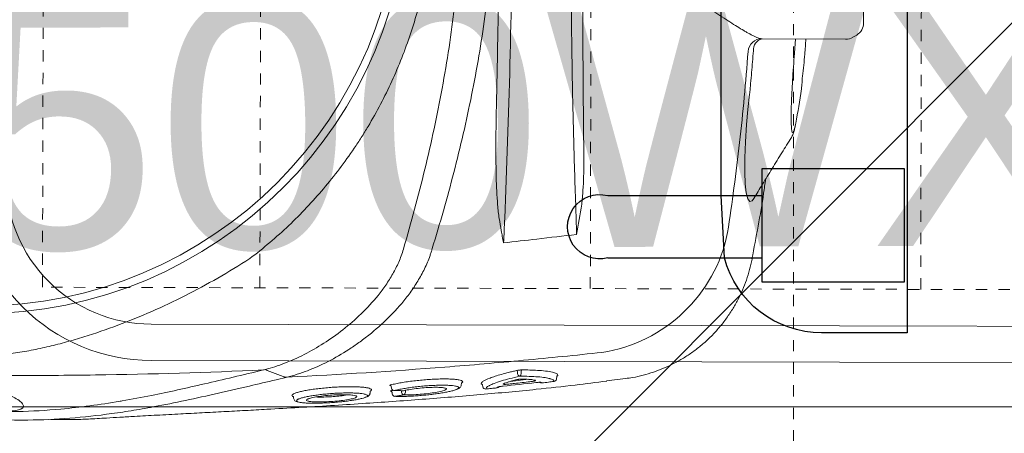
# Model space of a CAD drawing. Header units: inches. Extents: x 704 to 259546, y -107711 to 151004.
# Tile 158 of 243: x 127236.87 to 127245.61, y 21600.42 to 21604.08. Entities that reach past the tile are written whole.
import ezdxf

# ---------------------------------------------------------------- set-up
doc = ezdxf.new("R2010")
doc.units = ezdxf.units.IN
doc.header["$MEASUREMENT"] = 0
doc.linetypes.add('11aa1PB-bd$0$11aa1PB-af$0$TRATTEGGIATA', pattern=[0.75, 0.5, -0.25])
doc.linetypes.add('HIDDEN2', pattern=[0.1875, 0.125, -0.0625])
for name, color, linetype, lineweight in [('EQUIP DIM', 8, 'Continuous', 0), ('EQUIPMENT', 3, 'Continuous', 25), ('FLOOR RAISE', 4, 'Continuous', 5), ('PP-Waste Pipe', 3, 'Continuous', 25)]:
    doc.layers.add(name, color=color, linetype=linetype, lineweight=lineweight)
doc.layers.add('FAINTEQUIP', color=7, linetype='Continuous', lineweight=0, true_color=0x4a4747)
doc.layers.add('PP BALL VALVE', color=7, linetype='Continuous')
doc.styles.get("Standard").update_dxf_attribs({"font": 'arial.ttf', "height": 6})

# ---------------------------------------------------------------- blocks, each defined once
blk = doc.blocks.new('SINK 510')
at = {"layer": 'EQUIPMENT', "color": 8, "lineweight": 13}
blk.add_lwpolyline([(168421.34, 32955.56), (167970.55, 32955.56, -0.414214), (167920.96, 33005.15), (167920.96, 33455.95, -0.414214), (167970.55, 33505.54), (168421.34, 33505.54, -0.414214), (168470.96, 33455.93), (168470.96, 33005.18, -0.414214)], format="xyb", close=True, dxfattribs=at)
at = {"layer": 'EQUIPMENT', "color": 8, "lineweight": 0}
blk.add_lwpolyline([(168421.34, 32965.48), (167970.55, 32965.48, -0.414214), (167930.88, 33005.15), (167930.88, 33455.95, -0.414214), (167970.55, 33495.62), (168421.34, 33495.62, -0.414214), (168461.03, 33455.93), (168461.03, 33005.18, -0.414214)], format="xyb", close=True, dxfattribs=at)
at = {"layer": 'EQUIPMENT', "color": 8, "linetype": 'HIDDEN2', "lineweight": 0}
blk.add_lwpolyline([(167940.88, 33485.62), (167940.88, 32975.48), (168451.03, 32975.48), (168451.03, 33485.62)], close=True, dxfattribs=at)
for points in [[(168000.21, 33485.62), (168000.21, 32975.48)], [(168090.38, 33485.62), (168090.38, 32975.48)], [(168180.54, 33485.62), (168180.54, 32975.48)]]:
    blk.add_lwpolyline(points, dxfattribs=at)
blk = doc.blocks.new('bikanervala')
at = {"layer": 'EQUIPMENT', "color": 8}
blk.add_lwpolyline([(1690230.18, 615551.11), (1690230.08, 616215.75), (1691710.74, 616215.85), (1691710.84, 615551.21)], close=True, dxfattribs=at)
at = {"layer": 'EQUIPMENT', "color": 8, "xscale": -0.8257209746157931, "yscale": 0.825720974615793, "zscale": 0.825720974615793, "rotation": 179.8600537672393}
blk.add_blockref('SINK 510', (1552154.43, 643566.53), dxfattribs=at)
at = {"layer": 'EQUIP DIM', "color": 8, "insert": (1691447.66, 615831.33), "char_height": 45.72, "width": 664.1234, "attachment_point": 3, "rotation": 0.1996}
blk.add_mtext('{\\H1.2222x;\\C256;3 Bowl Sink for Dishwash  (1500WX700DX850H)}', dxfattribs=at)
blk = doc.blocks.new('GF')
at = {"layer": 'EQUIPMENT', "color": 8, "xscale": 0.03935404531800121, "yscale": 0.03935404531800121, "zscale": 0.03935404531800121}
blk.add_blockref('bikanervala', (60698.8789, -2623.777), dxfattribs=at)
blk = doc.blocks.new('GREASE TRAP')
at = {"linetype": 'Continuous', "lineweight": 0}
for p, q in [((287.91, -275.1), (287.26, -277.89)), ((291.66, -279.11), (291.81, -279.04)), ((291.81, -279.04), (291.95, -279.19)), ((292.5, -279.44), (292.1, -279.41)), ((290.74, -298.55), (291.27, -298.5)), ((289.97, -303.85), (289.6, -303.8)), ((290.55, -304.36), (290.62, -303.97)), ((291.42, -304.02), (291.05, -303.98)), ((290.58, -304.6), (290.59, -304.52)), ((292.03, -304.77), (292.04, -304.68)), ((288.74, -321.25), (289.28, -321.2)), ((289.6, -326.56), (289.24, -326.53)), ((289.58, -326.56), (289.67, -326.57)), ((287.8, -337.99), (288.32, -333.42)), ((285.92, -335.25), (286.4, -335.25)), ((286.41, -336.11), (285.78, -336.11)), ((286.85, -345.29), (286.43, -345.09)), ((287.83, -344.92), (287.72, -344.94)), ((288.34, -344.32), (288.35, -344.32)), ((287.6, -362.13), (288.18, -357.43)), ((287.58, -362.13), (287.59, -362.13)), ((257.83, -393.58), (257.82, -393.57)), ((203.19, -416.93), (203.04, -396.13)), ((206.68, -404.22), (203.1, -404.5)), ((223.06, -404.7), (224.06, -404.54)), ((202.13, -419.71), (202.7, -418.74)), ((133.1, -421.9), (199.14, -421.43))]:
    blk.add_line(p, q, dxfattribs=at)
at = {"linetype": 'Continuous', "lineweight": 0, "flags": 128}
for points in [[(285.62, -272.9), (286.37, -274.91), (287.11, -276.88)], [(287.11, -276.89), (287.11, -276.89), (287.11, -276.89)], [(242.78, -394.05), (243.37, -393.66), (243.58, -393.05), (242.91, -392.55), (241.42, -392.18), (239.15, -391.93), (236.23, -391.82), (232.72, -391.85), (228.73, -392.01), (224.37, -392.3), (220.65, -392.63), (216.85, -393.04), (216.85, -393.04), (216.85, -393.04)]]:
    blk.add_lwpolyline(points, dxfattribs=at)
at = {"linetype": 'Continuous', "lineweight": 0}
for radius in [106.93, 105]:
    blk.add_circle((164.57, -201.17), radius, dxfattribs=at)
for centre, radius, start, end in [((289.89, -304.54), 0.7, 1.5904, 83.3092), ((291.34, -304.71), 0.7, 2.7102, 83.2546), ((291, -307.04), 0.685, 15.7577, 87.9296), ((291.02, -306.65), 0.662, 270.2773, 342.3663), ((289.52, -327.25), 0.697, 353.8365, 78.2386), ((289.24, -330.05), 0.696, 308.1976, 354.3641), ((285.95, -334.9), 0.355, 196.7557, 265.9673), ((286.35, -335.96), 0.71, 16.6606, 86.0192), ((286.45, -335.45), 0.662, 266.5286, 332.0546), ((285.76, -336.44), 0.331, 86.5817, 151.9722), ((288.01, -341.17), 0.7, 353.167, 38.557), ((287.65, -344.24), 0.7, 284.9682, 353.2882), ((287.65, -344.24), 0.695, 285.0559, 353.6222), ((243.79, -350.57), 37.74, 281.4746, 351.3429), ((206.51, -396.11), 3.47, 94.4511, 180.3933), ((205.86, -396.88), 2.92, 85.8862, 165.0737), ((199.69, -416.96), 3.5, 329.4391, 0.4029), ((199.11, -417.93), 3.5, 270.4029, 329.4391)]:
    blk.add_arc(centre, radius, start, end, dxfattribs=at)
for points, knots in [([(282.82, -104.54), (283.89, -118.43), (284.74, -132.34), (286.03, -160.2), (286.47, -174.16), (286.8, -195.14), (286.85, -202.14), (286.86, -216.13), (286.82, -223.12), (286.51, -244.08), (286.1, -258.02), (285.47, -271.94)], [0, 0, 0, 0, 0.25, 0.25, 0.5, 0.5, 0.625, 0.625, 0.75, 0.75, 1, 1, 1, 1]), ([(292.45, -122.95), (293.01, -125.27), (293.94, -129.07), (294.87, -134.23), (295.47, -138.14), (295.91, -141.73), (296.19, -144.97), (296.38, -148.16), (296.51, -151.19), (296.61, -154.2), (296.68, -157.09), (296.73, -159.79), (296.78, -162.7), (296.84, -166.23), (296.91, -170.5), (296.99, -175.52), (297.11, -180.77), (297.23, -186.06), (297.37, -191.07), (297.51, -195.66), (297.64, -199.73), (297.77, -203.35), (297.86, -206.53), (297.92, -209.36), (297.97, -214.68), (297.7, -222.32), (296.8, -231.08), (295.75, -238.26), (294.7, -244.42), (293.32, -251.46), (291.53, -259.62), (289.73, -267.44), (288.45, -272.86), (287.91, -275.1)], [0, 0, 0, 0, 0.0593635, 0.0971043, 0.1348438, 0.1667324, 0.198607, 0.2201848, 0.2417788, 0.2633349, 0.278122, 0.2929063, 0.3080418, 0.3231723, 0.3441056, 0.3655953, 0.3864814, 0.4080077, 0.4295299, 0.4486306, 0.4683357, 0.4884205, 0.5086324, 0.5289688, 0.5492243, 0.6333183, 0.7152132, 0.756242, 0.7972696, 0.8516973, 0.906117, 0.9611972, 1, 1, 1, 1]), ([(256.8, -132.49), (258.53, -135.1), (260.18, -137.73), (263.32, -143.04), (264.82, -145.72), (267.65, -151.13), (268.99, -153.87), (271.52, -159.39), (272.7, -162.19), (274.92, -167.84), (275.94, -170.68), (277.33, -174.98), (277.77, -176.42), (278.61, -179.31), (279.01, -180.76), (279.74, -183.69), (280.08, -185.16), (280.7, -188.14), (280.98, -189.64), (281.44, -192.65), (281.63, -194.17), (281.84, -196.48), (281.89, -197.26), (281.94, -198.43), (281.96, -198.82), (281.98, -199.6), (281.99, -200), (282, -201.96), (281.94, -203.52), (281.71, -206.59), (281.54, -208.11), (281.12, -211.14), (280.86, -212.63), (280.28, -215.62), (279.96, -217.09), (279.27, -220.02), (278.89, -221.48), (278.1, -224.37), (277.68, -225.8), (276.35, -230.09), (275.38, -232.92), (272.22, -241.36), (269.78, -246.92), (265.61, -255.17), (264.14, -257.89), (261.06, -263.26), (259.45, -265.91), (257.76, -268.54)], [0, 0, 0, 0, 0.0625, 0.0625, 0.125, 0.125, 0.1875, 0.1875, 0.25, 0.25, 0.3125, 0.3125, 0.34375, 0.34375, 0.375, 0.375, 0.40625, 0.40625, 0.4375, 0.4375, 0.46875, 0.46875, 0.484375, 0.484375, 0.492187, 0.492187, 0.5, 0.5, 0.53125, 0.53125, 0.5625, 0.5625, 0.59375, 0.59375, 0.625, 0.625, 0.65625, 0.65625, 0.6875, 0.6875, 0.75, 0.75, 0.875, 0.875, 0.9375, 0.9375, 1, 1, 1, 1]), ([(295.32, -182.75), (295.35, -184.18), (295.38, -185.59), (295.42, -187.33), (295.43, -187.67), (295.45, -188.36), (295.46, -188.7), (295.49, -189.7), (295.5, -190.36), (295.54, -191.64), (295.56, -192.27), (295.58, -193.19), (295.59, -193.5), (295.61, -194.1), (295.62, -194.39), (295.66, -195.84), (295.69, -196.91), (295.73, -198.41), (295.74, -198.9), (295.77, -199.83), (295.78, -200.28), (295.8, -201.57), (295.82, -202.36), (295.84, -203.81), (295.84, -204.47), (295.84, -205.39), (295.84, -205.68), (295.83, -206.24), (295.82, -206.51), (295.79, -207.8), (295.74, -208.63), (295.6, -210.01), (295.5, -210.56), (295.32, -211.2), (295.26, -211.38), (295.15, -211.61), (295.11, -211.68), (295.04, -211.81), (295, -211.87), (294.79, -212.11), (294.6, -212.2), (294.17, -212.15), (293.94, -212.03), (293.43, -211.57), (293.15, -211.23), (292.55, -210.32), (292.23, -209.75), (291.8, -208.85), (291.71, -208.67), (291.54, -208.27), (291.45, -208.07), (291.18, -207.42), (291, -206.95), (290.63, -205.93), (290.44, -205.37), (290.05, -204.16), (289.86, -203.5), (289.47, -202.08), (289.28, -201.32), (288.9, -199.65), (288.72, -198.75), (288.44, -197.27), (288.35, -196.76), (288.18, -195.7), (288.1, -195.16), (287.94, -194.03), (287.86, -193.45), (287.75, -192.54), (287.71, -192.24), (287.64, -191.61), (287.61, -191.3), (287.45, -189.7), (287.34, -188.38), (287.22, -186.34), (287.18, -185.64), (287.13, -184.58), (287.12, -184.23), (287.1, -183.52), (287.09, -183.17), (287.07, -182.1), (287.06, -181.4), (287.05, -180.34), (287.05, -179.99), (287.06, -179.29), (287.06, -178.94), (287.09, -177.21), (287.14, -175.89), (287.23, -174.29), (287.25, -173.98), (287.3, -173.35), (287.32, -173.04), (287.39, -172.13), (287.44, -171.55), (287.61, -169.85), (287.73, -168.8), (287.94, -167.33), (288.01, -166.85), (288.16, -165.94), (288.24, -165.5), (288.47, -164.24), (288.63, -163.48), (288.95, -162.06), (289.11, -161.4), (289.36, -160.5), (289.44, -160.2), (289.61, -159.65), (289.69, -159.38), (290.1, -158.1), (290.42, -157.26), (291.03, -155.84), (291.33, -155.27), (291.75, -154.58), (291.88, -154.38), (292.15, -154.03), (292.28, -153.89), (292.65, -153.54), (292.88, -153.42), (293.3, -153.38), (293.49, -153.46), (293.84, -153.84), (293.99, -154.15), (294.2, -154.78), (294.26, -155.02), (294.35, -155.44), (294.38, -155.58), (294.44, -155.89), (294.47, -156.06), (294.59, -156.93), (294.68, -157.76), (294.77, -159.04), (294.79, -159.31), (294.82, -159.87), (294.83, -160.17), (294.88, -161.09), (294.9, -161.75), (294.95, -163.19), (294.97, -163.97), (295, -165.25), (295.01, -165.7), (295.02, -166.63), (295.03, -167.12), (295.06, -168.64), (295.08, -169.71), (295.11, -171.44), (295.11, -172.03), (295.13, -172.95), (295.13, -173.27), (295.15, -173.9), (295.15, -174.22), (295.18, -175.83), (295.2, -177.15), (295.24, -179.21), (295.25, -179.91), (295.28, -181.33), (295.3, -182.04), (295.32, -182.75)], [0, 0, 0, 0, 0.015625, 0.015625, 0.019531, 0.019531, 0.023438, 0.023438, 0.03125, 0.03125, 0.039063, 0.039063, 0.042969, 0.042969, 0.046875, 0.046875, 0.0625, 0.0625, 0.070313, 0.070313, 0.078125, 0.078125, 0.09375, 0.09375, 0.109375, 0.109375, 0.117188, 0.117188, 0.125, 0.125, 0.15625, 0.15625, 0.1875, 0.1875, 0.203125, 0.203125, 0.210938, 0.210938, 0.21875, 0.21875, 0.25, 0.25, 0.28125, 0.28125, 0.3125, 0.3125, 0.34375, 0.34375, 0.351563, 0.351563, 0.359375, 0.359375, 0.375, 0.375, 0.390625, 0.390625, 0.40625, 0.40625, 0.421875, 0.421875, 0.4375, 0.4375, 0.445313, 0.445313, 0.453125, 0.453125, 0.460938, 0.460938, 0.464844, 0.464844, 0.46875, 0.46875, 0.484375, 0.484375, 0.492188, 0.492188, 0.496094, 0.496094, 0.5, 0.5, 0.507813, 0.507813, 0.511719, 0.511719, 0.515625, 0.515625, 0.53125, 0.53125, 0.535156, 0.535156, 0.539063, 0.539063, 0.546875, 0.546875, 0.5625, 0.5625, 0.570313, 0.570313, 0.578125, 0.578125, 0.59375, 0.59375, 0.609375, 0.609375, 0.617188, 0.617188, 0.625, 0.625, 0.65625, 0.65625, 0.6875, 0.6875, 0.703125, 0.703125, 0.71875, 0.71875, 0.75, 0.75, 0.78125, 0.78125, 0.8125, 0.8125, 0.828125, 0.828125, 0.835938, 0.835938, 0.84375, 0.84375, 0.875, 0.875, 0.882812, 0.882812, 0.890625, 0.890625, 0.90625, 0.90625, 0.921875, 0.921875, 0.929687, 0.929687, 0.9375, 0.9375, 0.953125, 0.953125, 0.960937, 0.960937, 0.964844, 0.964844, 0.96875, 0.96875, 0.984375, 0.984375, 0.992187, 0.992187, 1, 1, 1, 1]), ([(293.15, -236.8), (293.18, -236.62), (293.7, -233.83), (294.42, -228.74), (295.41, -220.27), (295.78, -213.42), (295.85, -208.32), (295.84, -206.58), (295.83, -205.79)], [0, 0, 0, 0, 0.016162, 0.250764, 0.485322, 0.836539, 0.925214, 1, 1, 1, 1]), ([(288.24, -357.44), (288.58, -354.84), (289.3, -349.22), (290.19, -341), (290.97, -333.1), (291.6, -326.05), (292.21, -318.86), (292.78, -311.52), (293.32, -304.08), (293.85, -296.46), (294.35, -288.68), (294.82, -280.77), (295.22, -273.68), (295.56, -267.45), (295.85, -262.06), (296.13, -256.66), (296.42, -251.07), (296.67, -246.37), (296.88, -242.58), (297.05, -239.43), (297.24, -236.11), (297.42, -233.04), (297.57, -230.49), (297.68, -228.36), (297.76, -226.45), (297.83, -224.56), (297.84, -223.49), (297.78, -218.98)], [0, 0, 0, 0, 0.063316, 0.137046, 0.187379, 0.237747, 0.288072, 0.337874, 0.387718, 0.437523, 0.488782, 0.540075, 0.591317, 0.625909, 0.660493, 0.695746, 0.730982, 0.771161, 0.791716, 0.812265, 0.841912, 0.872106, 0.896195, 0.920292, 0.944907, 0.969526, 1, 1, 1, 1]), ([(285.47, -271.94), (286.08, -269.4), (287.29, -264.32), (288.96, -257.23), (290.47, -250.48), (291.92, -243.64), (292.72, -239.21), (293.15, -236.8)], [0, 0, 0, 0, 0.192621, 0.385484, 0.57846, 0.771235, 1, 1, 1, 1]), ([(257.76, -268.54), (255.18, -271.96), (252.44, -275.19), (246.64, -281.31), (243.59, -284.2), (237.17, -289.64), (233.8, -292.19), (229.4, -295.17), (228.51, -295.75), (226.7, -296.9), (225.79, -297.46), (223.05, -299.1), (221.19, -300.14), (215.56, -303.1), (211.72, -304.86), (203.86, -307.96), (199.85, -309.3), (194.72, -310.7), (193.68, -310.97), (191.61, -311.48), (190.57, -311.72), (187.43, -312.4), (185.34, -312.79), (179.05, -313.8), (174.84, -314.24), (170.37, -314.51)], [0, 0, 0, 0, 0.125, 0.125, 0.25, 0.25, 0.375, 0.375, 0.40625, 0.40625, 0.4375, 0.4375, 0.5, 0.5, 0.625, 0.625, 0.75, 0.75, 0.78125, 0.78125, 0.8125, 0.8125, 0.875, 0.875, 1, 1, 1, 1]), ([(255.45, -306.81), (256, -306.64), (256.54, -306.46), (257.59, -306.08), (258.11, -305.87), (259.63, -305.2), (260.61, -304.7), (262.04, -303.9), (262.51, -303.61), (263.44, -303.03), (263.89, -302.73), (265.23, -301.81), (266.09, -301.17), (268.55, -299.18), (270.07, -297.77), (272.91, -294.83), (274.23, -293.31), (276.69, -290.17), (277.81, -288.57), (279.86, -285.37), (280.78, -283.75), (282.03, -281.32), (282.42, -280.5), (283.15, -278.87), (283.49, -278.05), (284.44, -275.61), (284.96, -274), (285.36, -272.39)], [0, 0, 0, 0, 0.03125, 0.03125, 0.0625, 0.0625, 0.125, 0.125, 0.15625, 0.15625, 0.1875, 0.1875, 0.25, 0.25, 0.375, 0.375, 0.5, 0.5, 0.625, 0.625, 0.75, 0.75, 0.8125, 0.8125, 0.875, 0.875, 1, 1, 1, 1]), ([(287.27, -277.83), (287.28, -277.76), (287.29, -277.68), (287.3, -277.51), (287.29, -277.43), (287.27, -277.26), (287.24, -277.19), (287.19, -277.03), (287.15, -276.96), (287.11, -276.89)], [0, 0, 0, 0, 0.25, 0.25, 0.5, 0.5, 0.75, 0.75, 1, 1, 1, 1]), ([(287.27, -277.83), (287.06, -278.68), (286.82, -279.53), (286.28, -281.24), (285.98, -282.1), (284.99, -284.68), (284.22, -286.39), (282.46, -289.8), (281.48, -291.5), (279.84, -294.03), (279.27, -294.87), (278.37, -296.13), (278.06, -296.55), (277.43, -297.38), (277.11, -297.8), (275.46, -299.87), (274.05, -301.48), (271, -304.57), (269.37, -306.05), (266.71, -308.14), (265.79, -308.81), (263.87, -310.1), (262.88, -310.7), (260.83, -311.82), (259.78, -312.34), (258.14, -313.02), (257.59, -313.24), (256.74, -313.54), (256.45, -313.63), (255.88, -313.82), (255.59, -313.9), (255.3, -313.99)], [0, 0, 0, 0, 0.0625, 0.0625, 0.125, 0.125, 0.25, 0.25, 0.375, 0.375, 0.4375, 0.4375, 0.46875, 0.46875, 0.5, 0.5, 0.625, 0.625, 0.75, 0.75, 0.8125, 0.8125, 0.875, 0.875, 0.9375, 0.9375, 0.96875, 0.96875, 0.984375, 0.984375, 1, 1, 1, 1]), ([(287.26, -277.89), (286.61, -291.01), (285.78, -304.1), (284.24, -323.69), (283.68, -330.21), (282.46, -343.24), (281.81, -349.75), (281.11, -356.25)], [0, 0, 0, 0, 0.5, 0.5, 0.75, 0.75, 1, 1, 1, 1]), ([(287.27, -277.83), (287.27, -277.84), (287.27, -277.84), (287.26, -277.85), (287.26, -277.86), (287.26, -277.87), (287.26, -277.89)], [0, 0, 0, 0, 0.00003361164, 0.00003361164, 0.00003361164, 0.00009841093, 0.00009841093, 0.00009841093, 0.00009841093]), ([(290.24, -298.77), (290.17, -298.65), (290.03, -298.41), (289.88, -297.67), (289.75, -296.73), (289.67, -295.57), (289.63, -294.23), (289.63, -292.74), (289.67, -291.16), (289.76, -289.52), (289.88, -287.87), (290.04, -286.24), (290.23, -284.68), (290.44, -283.24), (290.68, -281.95), (290.93, -280.86), (291.18, -280), (291.43, -279.38), (291.59, -279.2), (291.66, -279.11)], [0, 0, 0, 0, 0.066966, 0.12566, 0.184351, 0.242449, 0.30055, 0.358196, 0.415842, 0.473121, 0.530398, 0.588231, 0.646066, 0.704525, 0.762985, 0.822038, 0.881088, 0.940546, 1, 1, 1, 1]), ([(291.95, -279.19), (292, -279.2), (292.05, -279.22), (292.1, -279.38), (292.1, -279.41)], [0, 0, 0, 0, 0.735294, 1, 1, 1, 1]), ([(293.46, -280.73), (293.42, -280.44), (293.37, -280.21), (293.25, -279.97), (293.05, -279.67), (292.82, -279.55), (292.5, -279.44)], [0, 0, 0, 0, 0.150992, 0.540293, 0.796534, 1, 1, 1, 1]), ([(292.69, -280.75), (292.64, -280.86), (292.52, -281.14), (292.33, -281.85), (292.1, -282.83), (291.89, -284.01), (291.7, -285.33), (291.53, -286.75), (291.39, -288.24), (291.28, -289.74), (291.21, -291.22), (291.18, -292.63), (291.19, -293.93), (291.23, -295.1), (291.3, -296.08), (291.4, -296.81), (291.48, -297.11), (291.51, -297.23)], [0, 0, 0, 0, 0.045419, 0.115839, 0.186799, 0.257754, 0.32863, 0.399501, 0.469663, 0.539816, 0.608957, 0.678085, 0.746838, 0.815591, 0.884388, 0.95319, 1, 1, 1, 1]), ([(292.28, -297.33), (292.31, -297.28), (292.4, -297.09), (292.56, -296.5), (292.77, -295.6), (292.97, -294.49), (293.16, -293.22), (293.33, -291.83), (293.47, -290.37), (293.59, -288.87), (293.68, -287.37), (293.73, -285.93), (293.75, -284.58), (293.74, -283.36), (293.69, -282.3), (293.6, -281.45), (293.53, -280.92), (293.47, -280.76), (293.46, -280.74)], [0, 0, 0, 0, 0.023226, 0.092931, 0.162639, 0.232676, 0.302714, 0.372201, 0.441684, 0.510683, 0.579678, 0.648044, 0.716408, 0.784299, 0.852186, 0.919822, 0.987451, 1, 1, 1, 1]), ([(293.14, -280.19), (293.02, -280.22), (292.88, -280.26), (292.72, -280.68), (292.69, -280.75)], [0, 0, 0, 0, 0.8365957, 1, 1, 1, 1]), ([(293.46, -280.74), (293.42, -280.59), (293.32, -280.28), (293.21, -280.22), (293.14, -280.19)], [0, 0, 0, 0, 0.453626, 1, 1, 1, 1]), ([(291.89, -294.84), (291.84, -294.67), (291.72, -294.28), (291.62, -292.93), (291.61, -291.08), (291.71, -288.98), (291.9, -286.88), (292.17, -285.01), (292.46, -283.59), (292.65, -283.16), (292.73, -282.97)], [0, 0, 0, 0, 0.0984, 0.230543, 0.361452, 0.492139, 0.623641, 0.756097, 0.8899, 1, 1, 1, 1]), ([(293.26, -283.2), (293.27, -283.22), (293.34, -283.42), (293.42, -284.44), (293.45, -286.13), (293.37, -288.2), (293.21, -290.31), (292.98, -292.3), (292.69, -293.87), (292.49, -294.67), (292.38, -294.84), (292.38, -294.85)], [0, 0, 0, 0, 0.015121, 0.155418, 0.294804, 0.433435, 0.572075, 0.71203, 0.853105, 0.994782, 1, 1, 1, 1]), ([(292.73, -282.97), (292.75, -282.91), (292.84, -282.65), (292.92, -282.65), (292.98, -282.64)], [0, 0, 0, 0, 0.212645, 1, 1, 1, 1]), ([(292.98, -282.64), (293.01, -282.65), (293.12, -282.67), (293.2, -282.98), (293.26, -283.2)], [0, 0, 0, 0, 0.26459, 1, 1, 1, 1]), ([(292.19, -285.02), (292.2, -285.26), (292.24, -285.93), (292.21, -287.46), (292.1, -289.35), (291.93, -291.17), (291.76, -292.43), (291.66, -292.87), (291.64, -292.95)], [0, 0, 0, 0, 0.1171914, 0.3236173, 0.5316923, 0.7421657, 0.9517971, 1, 1, 1, 1]), ([(292.38, -294.85), (292.33, -294.95), (292.17, -295.26), (291.99, -295.29), (291.91, -294.92), (291.89, -294.84)], [0, 0, 0, 0, 0.294516, 0.862877, 1, 1, 1, 1]), ([(290.56, -298.77), (290.54, -298.81), (290.42, -298.94), (290.32, -298.84), (290.24, -298.77)], [0, 0, 0, 0, 0.258674, 1, 1, 1, 1]), ([(290.74, -298.55), (290.73, -298.57), (290.67, -298.72), (290.61, -298.75), (290.56, -298.77)], [0, 0, 0, 0, 0.269637, 1, 1, 1, 1]), ([(291.27, -298.5), (291.32, -298.48), (291.5, -298.49), (291.76, -298.31), (291.98, -298.07), (292.12, -297.84), (292.2, -297.63), (292.28, -297.33)], [0, 0, 0, 0, 0.0760045, 0.2920195, 0.5221541, 0.8303026, 1, 1, 1, 1]), ([(291.51, -297.23), (291.53, -297.3), (291.58, -297.56), (291.73, -297.82), (291.92, -297.9), (292.12, -297.72), (292.24, -297.44), (292.28, -297.33)], [0, 0, 0, 0, 0.074975, 0.308763, 0.600633, 0.840221, 1, 1, 1, 1]), ([(288.18, -321.35), (288.15, -321.31), (288.05, -321.17), (287.93, -320.64), (287.81, -319.81), (287.73, -318.71), (287.7, -317.42), (287.71, -315.97), (287.76, -314.4), (287.86, -312.76), (288.01, -311.08), (288.18, -309.41), (288.4, -307.78), (288.64, -306.27), (288.9, -304.85), (289.09, -304.06), (289.18, -303.66)], [0, 0, 0, 0, 0.036944, 0.111064, 0.185167, 0.25898, 0.332797, 0.405887, 0.478972, 0.551758, 0.624553, 0.69822, 0.771885, 0.845998, 0.920119, 1, 1, 1, 1]), ([(289.18, -303.66), (289.2, -303.61), (289.23, -303.5), (289.28, -303.41), (289.32, -303.44), (289.35, -303.52), (289.36, -303.61), (289.36, -303.62)], [0, 0, 0, 0, 0.170931, 0.43557, 0.700344, 0.964272, 1, 1, 1, 1]), ([(289.6, -303.8), (289.6, -303.8), (289.55, -303.8), (289.48, -303.77), (289.4, -303.71), (289.36, -303.65), (289.36, -303.63), (289.36, -303.62), (289.36, -303.62)], [0, 0, 0, 0, 0.005493, 0.289143, 0.515025, 0.705708, 0.87243, 1, 1, 1, 1]), ([(290.62, -303.97), (290.64, -303.86), (290.66, -303.77), (290.7, -303.65), (290.72, -303.61), (290.74, -303.59), (290.75, -303.6), (290.77, -303.61), (290.77, -303.63), (290.78, -303.67), (290.79, -303.7), (290.8, -303.77), (290.8, -303.78), (290.8, -303.8)], [0, 0, 0, 0, 0.25, 0.25, 0.5, 0.5, 0.625, 0.625, 0.75, 0.75, 0.875, 0.875, 1, 1, 1, 1]), ([(291.05, -303.98), (291.01, -303.96), (290.93, -303.95), (290.85, -303.88), (290.81, -303.82), (290.81, -303.81), (290.8, -303.81), (290.8, -303.81), (290.8, -303.8)], [0, 0, 0, 0, 0.254985, 0.463826, 0.637296, 0.783337, 0.926867, 1, 1, 1, 1]), ([(290.58, -304.6), (290.5, -304.94), (290.33, -305.63), (290.1, -306.89), (289.88, -308.28), (289.69, -309.75), (289.52, -311.29), (289.4, -312.82), (289.31, -314.32), (289.26, -315.72), (289.26, -317.01), (289.29, -318.13), (289.36, -319.07), (289.44, -319.68), (289.51, -319.9), (289.53, -319.96)], [0, 0, 0, 0, 0.081121, 0.164592, 0.245691, 0.329206, 0.409093, 0.49132, 0.570813, 0.652715, 0.73066, 0.81084, 0.889237, 0.969944, 1, 1, 1, 1]), ([(290.3, -320.03), (290.33, -319.97), (290.44, -319.75), (290.63, -319.13), (290.86, -318.18), (291.08, -317.03), (291.3, -315.72), (291.5, -314.3), (291.67, -312.79), (291.82, -311.26), (291.94, -309.72), (292.02, -308.26), (292.06, -306.89), (292.07, -305.71), (292.04, -305.07), (292.03, -304.77)], [0, 0, 0, 0, 0.034967, 0.11668, 0.198521, 0.28284, 0.363401, 0.446271, 0.52675, 0.609595, 0.689692, 0.772207, 0.85087, 0.93183, 1, 1, 1, 1]), ([(290.63, -306.87), (290.63, -306.51), (290.62, -306.14), (290.61, -305.78), (290.6, -305.39), (290.59, -304.99), (290.58, -304.6)], [0, 0, 0, 0, 0.002000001, 0.002000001, 0.002000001, 0.004171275, 0.004171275, 0.004171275, 0.004171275]), ([(290.62, -306.36), (290.67, -306.36), (290.81, -306.36), (290.94, -306.35), (291.02, -306.35)], [0, 0, 0, 0, 0.397181, 1, 1, 1, 1]), ([(292.03, -304.77), (291.97, -305.13), (291.91, -305.48), (291.84, -305.84), (291.78, -306.17), (291.72, -306.51), (291.66, -306.85)], [0, 0, 0, 0, 0.002000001, 0.002000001, 0.002000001, 0.003901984, 0.003901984, 0.003901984, 0.003901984]), ([(174.4, -321.16), (181.29, -320.87), (188.16, -320.33), (198.42, -319.14), (201.83, -318.68), (208.63, -317.66), (212.02, -317.08), (222.16, -315.22), (228.86, -313.77), (238.83, -311.34), (242.14, -310.5), (248.74, -308.72), (252.03, -307.8), (255.3, -306.85)], [0, 0, 0, 0, 0.25, 0.25, 0.375, 0.375, 0.5, 0.5, 0.75, 0.75, 0.875, 0.875, 1, 1, 1, 1]), ([(289.97, -317.13), (289.92, -316.9), (289.81, -316.4), (289.77, -314.92), (289.82, -313.05), (289.98, -310.99), (290.22, -308.99), (290.46, -307.63), (290.6, -307.02), (290.63, -306.87)], [0, 0, 0, 0, 0.140566, 0.301933, 0.463305, 0.622013, 0.785773, 0.94855, 1, 1, 1, 1]), ([(291.66, -306.85), (291.67, -307.38), (291.69, -308.42), (291.59, -310.45), (291.4, -312.51), (291.14, -314.48), (290.84, -316.05), (290.61, -316.97), (290.5, -317.12), (290.5, -317.13)], [0, 0, 0, 0, 0.170858, 0.332147, 0.492014, 0.656195, 0.819988, 0.986588, 1, 1, 1, 1]), ([(291.03, -307.31), (290.95, -307.31), (290.87, -307.32), (290.79, -307.32), (290.67, -307.32), (290.55, -307.32), (290.53, -307.33)], [0.0007933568, 0.0007933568, 0.0007933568, 0.0007933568, 0.0011395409, 0.0011395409, 0.0011395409, 0.0016472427, 0.0016472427, 0.0016472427, 0.0016472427]), ([(255.28, -313.99), (249.01, -315.91), (242.7, -317.71), (233.14, -320.19), (229.94, -320.97), (223.52, -322.46), (220.3, -323.16), (210.61, -325.11), (204.1, -326.22), (194.26, -327.52), (190.97, -327.9), (184.38, -328.53), (181.08, -328.78), (177.77, -328.97)], [0, 0, 0, 0, 0.25, 0.25, 0.375, 0.375, 0.5, 0.5, 0.75, 0.75, 0.875, 0.875, 1, 1, 1, 1]), ([(290.5, -317.13), (290.41, -317.3), (290.22, -317.65), (290.03, -317.55), (289.98, -317.18), (289.97, -317.13)], [0, 0, 0, 0, 0.4462454, 0.9349282, 1, 1, 1, 1]), ([(289.28, -321.2), (289.33, -321.17), (289.52, -321.18), (289.77, -321), (289.99, -320.76), (290.14, -320.53), (290.22, -320.32), (290.3, -320.03)], [0, 0, 0, 0, 0.085263, 0.298133, 0.53129, 0.85157, 1, 1, 1, 1]), ([(289.53, -319.96), (289.55, -320.07), (289.63, -320.36), (289.77, -320.57), (289.97, -320.59), (290.14, -320.4), (290.26, -320.13), (290.3, -320.03)], [0, 0, 0, 0, 0.142974, 0.381895, 0.621008, 0.867279, 1, 1, 1, 1]), ([(288.57, -321.46), (288.54, -321.49), (288.44, -321.62), (288.31, -321.59), (288.21, -321.42), (288.18, -321.35)], [0, 0, 0, 0, 0.160118, 0.714475, 1, 1, 1, 1]), ([(288.74, -321.25), (288.73, -321.26), (288.67, -321.39), (288.62, -321.43), (288.57, -321.46)], [0, 0, 0, 0, 0.031421, 1, 1, 1, 1]), ([(285.61, -335), (285.65, -334.83), (285.69, -334.65), (285.77, -334.31), (285.89, -333.8), (286.01, -333.31), (286.25, -332.37), (286.4, -331.77), (286.72, -330.66), (286.87, -330.15), (287.18, -329.19), (287.33, -328.76), (287.76, -327.62), (288.04, -327.04), (288.35, -326.57), (288.41, -326.49), (288.53, -326.35), (288.59, -326.29), (288.76, -326.16), (288.86, -326.13), (288.96, -326.15)], [0, 0, 0, 0, 0.03125, 0.03125, 0.0625, 0.125, 0.125, 0.25, 0.25, 0.375, 0.375, 0.5, 0.5, 0.75, 0.75, 0.8125, 0.8125, 0.875, 0.875, 1, 1, 1, 1]), ([(289.28, -328.39), (289.13, -328.7), (288.79, -329.41), (288.22, -331.12), (287.62, -333.26), (287.23, -334.92), (287.03, -335.76)], [0, 0, 0, 0, 0.220226, 0.504612, 0.749666, 1, 1, 1, 1]), ([(288.96, -326.15), (288.96, -326.16), (288.98, -326.18), (289, -326.23), (289, -326.32), (289, -326.32)], [0, 0, 0, 0, 0.3650586, 0.9797373, 1, 1, 1, 1]), ([(289.24, -326.53), (289.21, -326.52), (289.14, -326.51), (289.07, -326.45), (289.02, -326.39), (289, -326.34), (289, -326.32), (289, -326.32), (289, -326.32)], [0, 0, 0, 0, 0.175463, 0.400939, 0.589495, 0.747071, 0.890518, 1, 1, 1, 1]), ([(290.22, -327.33), (290.1, -327.36), (289.85, -327.42), (289.52, -327.82), (289.31, -328.3), (289.28, -328.39)], [0, 0, 0, 0, 0.4433, 0.896253, 1, 1, 1, 1]), ([(289.93, -330.11), (289.98, -329.65), (290.03, -329.19), (290.07, -328.72), (290.12, -328.26), (290.17, -327.79), (290.22, -327.33)], [0, 0, 0, 0, 0.002, 0.002, 0.002, 0.003999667, 0.003999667, 0.003999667, 0.003999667]), ([(178.37, -330.66), (185.35, -330.58), (192.33, -330.49), (206.26, -330.26), (213.21, -330.13), (220.15, -329.97)], [0, 0, 0, 0, 0.5, 0.5, 1, 1, 1, 1]), ([(220.15, -329.97), (222.47, -329.92), (224.79, -329.88), (229.41, -329.84), (231.73, -329.84), (236.34, -329.89), (238.65, -329.94), (242.1, -330.11), (243.25, -330.18), (244.97, -330.32), (245.54, -330.38), (246.69, -330.51), (247.26, -330.58), (247.82, -330.67)], [0, 0, 0, 0, 0.25, 0.25, 0.5, 0.5, 0.75, 0.75, 0.875, 0.875, 0.9375, 0.9375, 1, 1, 1, 1]), ([(247.82, -330.67), (248.81, -330.83), (249.8, -331), (251.27, -331.26), (251.76, -331.35), (252.5, -331.48), (252.74, -331.53), (253.11, -331.6), (253.23, -331.62), (253.42, -331.66), (253.48, -331.67), (253.6, -331.7), (253.66, -331.71), (253.72, -331.73)], [0, 0, 0, 0, 0.5, 0.5, 0.75, 0.75, 0.875, 0.875, 0.9375, 0.9375, 0.96875, 0.96875, 1, 1, 1, 1]), ([(289.51, -331.62), (289.53, -331.45), (289.55, -331.28), (289.58, -331.04), (289.6, -330.96), (289.62, -330.82), (289.63, -330.75), (289.66, -330.62), (289.67, -330.56), (289.7, -330.45), (289.71, -330.41), (289.75, -330.28), (289.77, -330.23), (289.8, -330.21)], [0, 0, 0, 0, 0.25, 0.25, 0.375, 0.375, 0.5, 0.5, 0.625, 0.625, 0.75, 0.75, 1, 1, 1, 1]), ([(247.79, -332.04), (235.07, -332.58), (222.24, -333.02), (196.35, -333.68), (183.3, -333.91), (170.12, -334.03)], [0, 0, 0, 0, 0.5, 0.5, 1, 1, 1, 1]), ([(253.72, -331.73), (253.76, -331.74), (253.8, -331.76), (253.85, -331.77), (253.85, -331.77), (253.86, -331.78), (253.87, -331.78)], [0, 0, 0, 0, 0.0001941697, 0.0001941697, 0.0001941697, 0.0002311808, 0.0002311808, 0.0002311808, 0.0002311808]), ([(287.96, -334.7), (288.04, -334.38), (288.13, -334.07), (288.29, -333.5), (288.37, -333.24), (288.61, -332.5), (288.76, -332.08), (288.91, -331.76)], [0, 0, 0, 0, 0.25, 0.25, 0.5, 0.5, 1, 1, 1, 1]), ([(288.99, -333.07), (288.94, -333.53), (288.89, -334), (288.84, -334.46), (288.7, -335.75), (288.55, -337.05), (288.4, -338.34)], [0, 0, 0, 0, 0.002, 0.002, 0.002, 0.00758254, 0.00758254, 0.00758254, 0.00758254]), ([(288.91, -331.76), (288.94, -331.68), (288.97, -331.66), (289.01, -331.7), (289.02, -331.72), (289.04, -331.8), (289.04, -331.86), (289.05, -331.98), (289.05, -332.06), (289.05, -332.23), (289.05, -332.32), (289.04, -332.52), (289.03, -332.63), (289.02, -332.85), (289.01, -332.96), (288.99, -333.07)], [0, 0, 0, 0, 0.25, 0.25, 0.375, 0.375, 0.5, 0.5, 0.625, 0.625, 0.75, 0.75, 0.875, 0.875, 1, 1, 1, 1]), ([(285.46, -336.28), (285.46, -336.19), (285.47, -336.09), (285.48, -335.87), (285.49, -335.75), (285.52, -335.52), (285.53, -335.41), (285.57, -335.19), (285.59, -335.09), (285.61, -335)], [0, 0, 0, 0, 0.25, 0.25, 0.5, 0.5, 0.75, 0.75, 1, 1, 1, 1]), ([(287.03, -335.76), (287.04, -336.59), (287.05, -338.26), (287.17, -340.42), (287.36, -342.2), (287.54, -342.95), (287.63, -343.3)], [0, 0, 0, 0, 0.240852, 0.487107, 0.75984, 1, 1, 1, 1]), ([(287.73, -336.8), (287.73, -336.73), (287.73, -336.66), (287.73, -336.5), (287.73, -336.41), (287.74, -336.24), (287.75, -336.14), (287.76, -335.95), (287.77, -335.85), (287.79, -335.65), (287.81, -335.55), (287.83, -335.36), (287.85, -335.27), (287.88, -335.09), (287.89, -335), (287.93, -334.84), (287.94, -334.77), (287.96, -334.7)], [0, 0, 0, 0, 0.125, 0.125, 0.25, 0.25, 0.375, 0.375, 0.5, 0.5, 0.625, 0.625, 0.75, 0.75, 0.875, 0.875, 1, 1, 1, 1]), ([(286.43, -345.09), (286.31, -344.84), (286.06, -344.36), (285.78, -342.8), (285.63, -341.28), (285.54, -339.76), (285.48, -338.39), (285.47, -336.98), (285.46, -336.28)], [0, 0, 0, 0, 0.21968, 0.439192, 0.658685, 0.696773, 0.849384, 1, 1, 1, 1]), ([(288.02, -339.61), (287.99, -339.46), (287.96, -339.28), (287.89, -338.88), (287.87, -338.67), (287.79, -337.96), (287.76, -337.41), (287.73, -336.8)], [0, 0, 0, 0, 0.25, 0.25, 0.5, 0.5, 1, 1, 1, 1]), ([(288.4, -338.34), (288.39, -338.46), (288.37, -338.57), (288.34, -338.78), (288.33, -338.89), (288.29, -339.08), (288.27, -339.17), (288.24, -339.33), (288.22, -339.41), (288.16, -339.59), (288.13, -339.67), (288.08, -339.7), (288.07, -339.7), (288.04, -339.68), (288.03, -339.65), (288.02, -339.61)], [0, 0, 0, 0, 0.125, 0.125, 0.25, 0.25, 0.375, 0.375, 0.5, 0.5, 0.75, 0.75, 0.875, 0.875, 1, 1, 1, 1]), ([(288.59, -341.17), (288.57, -341.15), (288.56, -341.1), (288.55, -340.98), (288.55, -340.94), (288.54, -340.83), (288.54, -340.78), (288.54, -340.65), (288.55, -340.58), (288.55, -340.44), (288.56, -340.36), (288.57, -340.12), (288.59, -339.96), (288.61, -339.79)], [0, 0, 0, 0, 0.25, 0.25, 0.375, 0.375, 0.5, 0.5, 0.625, 0.625, 0.75, 0.75, 1, 1, 1, 1]), ([(287.63, -343.3), (287.64, -343.36), (287.69, -343.62), (287.84, -343.94), (288.06, -344.32), (288.25, -344.32), (288.34, -344.32)], [0, 0, 0, 0, 0.074197, 0.28708, 0.641001, 1, 1, 1, 1]), ([(288.34, -344.32), (288.4, -343.86), (288.45, -343.39), (288.51, -342.93), (288.57, -342.37), (288.64, -341.81), (288.7, -341.25)], [0, 0, 0, 0, 0.002, 0.002, 0.002, 0.004411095, 0.004411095, 0.004411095, 0.004411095]), ([(286.93, -345.12), (286.91, -345.16), (286.89, -345.26), (286.86, -345.28), (286.85, -345.29)], [0, 0, 0, 0, 0.370215, 1, 1, 1, 1]), ([(286.93, -345.12), (286.93, -345.12), (286.93, -345.12), (286.93, -345.11), (286.94, -345.1), (286.99, -345.05), (287.07, -345), (287.12, -345), (287.12, -345)], [0, 0, 0, 0, 0.014276, 0.209132, 0.380371, 0.579352, 0.841929, 1, 1, 1, 1]), ([(287.12, -345), (287.17, -344.99), (287.38, -344.97), (287.58, -344.95), (287.72, -344.94)], [0, 0, 0, 0, 0.205831, 1, 1, 1, 1]), ([(174.38, -348.58), (180.3, -348.56), (186.21, -348.58), (197.99, -348.66), (203.87, -348.73), (215.57, -348.92), (221.38, -349.04), (232.91, -349.35), (238.63, -349.52), (244.31, -349.73)], [0, 0, 0, 0, 0.25, 0.25, 0.5, 0.5, 0.75, 0.75, 1, 1, 1, 1]), ([(230.42, -351.73), (222.9, -351.64), (215.35, -351.57), (200.22, -351.5), (192.65, -351.48), (185.06, -351.5)], [0, 0, 0, 0, 0.5, 0.5, 1, 1, 1, 1]), ([(244.24, -351.22), (243.67, -351.29), (243.09, -351.35), (241.95, -351.46), (241.37, -351.5), (239.65, -351.61), (238.5, -351.66), (235.04, -351.75), (232.73, -351.75), (230.42, -351.73)], [0, 0, 0, 0, 0.125, 0.125, 0.25, 0.25, 0.5, 0.5, 1, 1, 1, 1]), ([(257.84, -393.65), (257.86, -393.64), (258.76, -393.5), (260.52, -393.05), (263.1, -392.27), (265.62, -391.29), (268.06, -390.12), (270.5, -388.73), (272.88, -387.12), (275.19, -385.27), (277.32, -383.28), (279.26, -381.15), (281, -378.9), (282.56, -376.56), (283.92, -374.13), (285.08, -371.64), (286.04, -369.1), (286.8, -366.53), (287.33, -364.2), (287.53, -362.73), (287.61, -362.13)], [0, 0, 0, 0, 0.001134, 0.05921, 0.117416, 0.175724, 0.234114, 0.292568, 0.357035, 0.420781, 0.483687, 0.545808, 0.607185, 0.667848, 0.727816, 0.787098, 0.845698, 0.903609, 0.960817, 1, 1, 1, 1]), ([(203.04, -396.13), (203.03, -395.68), (202.84, -395.08), (202.32, -393.94), (202.11, -393.52), (201.74, -392.83), (201.6, -392.59), (201.33, -392.1), (201.18, -391.85), (200.41, -390.54), (199.69, -389.39), (198.48, -387.5), (198.06, -386.84), (197.19, -385.47), (196.73, -384.77), (195.36, -382.61), (194.4, -381.1), (192.48, -377.92), (191.51, -376.25), (189.63, -372.72), (188.74, -370.89), (187.57, -368.03), (187.21, -367.06), (186.56, -365.06), (186.28, -364.03), (186.05, -362.98)], [0, 0, 0, 0, 0.125, 0.125, 0.1875, 0.1875, 0.21875, 0.21875, 0.25, 0.25, 0.375, 0.375, 0.4375, 0.4375, 0.5, 0.5, 0.625, 0.625, 0.75, 0.75, 0.875, 0.875, 0.9375, 0.9375, 1, 1, 1, 1]), ([(251.3, -387.55), (247.58, -388.1), (240.15, -389.19), (228.9, -390.56), (217.6, -391.74), (210.03, -392.35), (206.24, -392.65)], [0, 0, 0, 0, 0.249615, 0.499229, 0.749615, 1, 1, 1, 1]), ([(216.85, -393.04), (216.62, -393.06), (216.4, -393.09), (215.95, -393.13), (215.28, -393.19), (213.71, -393.34), (212.36, -393.46), (209.67, -393.69), (207.87, -393.84), (206.07, -393.97)], [0, 0, 0, 0, 0.0625, 0.0625, 0.125, 0.25, 0.5, 0.5, 1, 1, 1, 1]), ([(216.85, -393.04), (216.85, -393.04), (216.85, -393.04), (216.85, -393.04), (216.85, -393.04), (216.85, -393.04), (216.85, -393.04)], [0.00000000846, 0.00000000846, 0.00000000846, 0.00000000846, 0.000000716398, 0.000000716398, 0.000000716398, 0.000001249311, 0.000001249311, 0.000001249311, 0.000001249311]), ([(216.85, -393.04), (216.85, -393.04), (216.85, -393.04), (216.85, -393.04), (216.85, -393.04), (216.85, -393.04)], [0, 0, 0, 0, 0.051824, 0.658198, 1, 1, 1, 1]), ([(227.62, -403.45), (228.88, -402.64), (231.43, -401.05), (235.33, -398.65), (239.13, -396.32), (241.62, -394.81), (242.79, -394.09)], [0, 0, 0, 0, 0.253353, 0.510138, 0.769176, 1, 1, 1, 1]), ([(238, -397.01), (239.16, -396.86), (245.81, -395.95), (252.4, -394.67), (257.83, -393.61)], [0, 0, 0, 0, 0.174606, 1, 1, 1, 1]), ([(224.06, -404.54), (224.53, -404.44), (225.49, -404.23), (226.25, -403.96), (226.47, -403.73), (226.12, -403.56), (225.18, -403.44), (223.71, -403.37), (221.72, -403.37), (219.3, -403.43), (216.5, -403.55), (213.41, -403.72), (210.1, -403.94), (207.82, -404.13), (206.68, -404.22)], [0, 0, 0, 0, 0.082617, 0.165235, 0.248974, 0.332713, 0.416293, 0.499873, 0.583402, 0.66693, 0.750192, 0.833453, 0.916727, 1, 1, 1, 1]), ([(224.28, -404.49), (224.46, -404.47), (224.97, -404.37), (225.79, -404.17), (226.55, -403.94), (227.14, -403.71), (227.48, -403.52), (227.62, -403.45)], [0, 0, 0, 0, 0.100787, 0.407598, 0.731303, 0.895894, 1, 1, 1, 1]), ([(203.12, -407.04), (204.38, -406.97), (207.47, -406.78), (210.55, -406.41), (212.38, -406.19)], [0, 0, 0, 0, 0.406128, 1, 1, 1, 1]), ([(212.38, -406.2), (213.07, -406.15), (216.76, -405.92), (220.24, -405.24), (223.06, -404.7)], [0, 0, 0, 0, 0.187713, 1, 1, 1, 1])]:
    blk.add_open_spline(points, degree=3, knots=knots, dxfattribs=at)
for points in [[(285.36, -272.39), (285.4, -272.24), (285.44, -272.09), (285.47, -271.94)], [(285.62, -272.9), (285.47, -272.75), (285.39, -272.57), (285.36, -272.39)], [(287.11, -276.89), (287.11, -276.89), (287.11, -276.89), (287.11, -276.88)], [(255.3, -306.85), (255.35, -306.83), (255.4, -306.82), (255.45, -306.81)], [(255.28, -313.99), (255.29, -313.99), (255.29, -313.99), (255.3, -313.99)], [(289.8, -330.21), (289.84, -330.16), (289.89, -330.13), (289.93, -330.11)], [(253.87, -331.78), (251.82, -331.85), (249.8, -331.94), (247.79, -332.04)], [(253.87, -331.78), (253.53, -334.53), (253.21, -337.29), (252.9, -340.05)], [(288.61, -339.79), (288.92, -337.07), (289.22, -334.34), (289.51, -331.62)], [(252.9, -340.05), (252.48, -343.34), (252.12, -346.63), (251.8, -349.92)], [(288.7, -341.25), (288.66, -341.24), (288.63, -341.21), (288.59, -341.17)], [(251.8, -349.92), (249.3, -350.42), (246.78, -350.87), (244.24, -351.22)], [(244.31, -349.73), (246.77, -349.82), (249.27, -349.88), (251.8, -349.92)]]:
    blk.add_open_spline(points, degree=3, dxfattribs=at)
at = {"layer": 'EQUIPMENT'}
for p, q in [((257.58, -357.69), (257.58, -396.15)), ((257.58, -357.69), (257.58, -396.15)), ((257.58, -386.76), (242.08, -385.94)), ((257.58, -386.76), (242.08, -385.94))]:
    blk.add_line(p, q, dxfattribs=at)
for points in [[(242.08, -357.69), (242.08, -396.15)], [(242.08, -357.69), (242.08, -396.15)], [(242.08, -357.69), (242.08, -396.15)], [(242.08, -357.69), (242.08, -396.15)], [(242.08, -357.69), (242.08, -396.15)], [(242.08, -357.69), (242.08, -396.15)], [(242.08, -357.69), (242.08, -396.15)], [(242.08, -357.69), (242.08, -396.15)], [(242.08, -385.94), (182.14, -385.94)], [(242.08, -385.94), (182.14, -385.94)], [(242.08, -385.94), (182.14, -385.94)], [(242.08, -385.94), (182.14, -385.94)], [(242.08, -385.94), (182.14, -385.94)], [(242.08, -385.94), (182.14, -385.94)], [(242.08, -385.94), (182.14, -385.94)], [(242.08, -385.94), (182.14, -385.94)]]:
    blk.add_lwpolyline(points, dxfattribs=at)
blk.add_lwpolyline([(81.13, -388.18, 0.294125), (66.47, -410.94), (66.47, -432.28), (276.22, -432.28), (276.22, -410.94, 0.340822), (257.58, -386.76)], format="xyb", dxfattribs=at)
blk.add_lwpolyline([(81.13, -388.18, 0.294125), (66.47, -410.94), (66.47, -432.28), (276.22, -432.28), (276.22, -410.94, 0.340822), (257.58, -386.76)], format="xyb", dxfattribs=at)
blk.add_lwpolyline([(81.13, -388.18, 0.294125), (66.47, -410.94), (66.47, -432.28), (276.22, -432.28), (276.22, -410.94, 0.340822), (257.58, -386.76)], format="xyb", dxfattribs=at)
blk.add_lwpolyline([(81.13, -388.18, 0.294125), (66.47, -410.94), (66.47, -432.28), (276.22, -432.28), (276.22, -410.94, 0.340822), (257.58, -386.76)], format="xyb", dxfattribs=at)
blk.add_lwpolyline([(81.13, -388.18, 0.294125), (66.47, -410.94), (66.47, -432.28), (276.22, -432.28), (276.22, -410.94, 0.340822), (257.58, -386.76)], format="xyb", dxfattribs=at)
blk.add_lwpolyline([(81.13, -388.18, 0.294125), (66.47, -410.94), (66.47, -432.28), (276.22, -432.28), (276.22, -410.94, 0.340822), (257.58, -386.76)], format="xyb", dxfattribs=at)
blk.add_lwpolyline([(81.13, -388.18, 0.294125), (66.47, -410.94), (66.47, -432.28), (276.22, -432.28), (276.22, -410.94, 0.340822), (257.58, -386.76)], format="xyb", dxfattribs=at)
blk.add_lwpolyline([(81.13, -388.18, 0.294125), (66.47, -410.94), (66.47, -432.28), (276.22, -432.28), (276.22, -410.94, 0.340822), (257.58, -386.76)], format="xyb", dxfattribs=at)
blk.add_lwpolyline([(263.63, -396.15), (235.3, -396.15), (235.3, -431.5), (263.63, -431.5)], close=True, dxfattribs=at)
blk.add_lwpolyline([(263.63, -396.15), (235.3, -396.15), (235.3, -431.5), (263.63, -431.5)], close=True, dxfattribs=at)
blk.add_lwpolyline([(263.63, -396.15), (235.3, -396.15), (235.3, -431.5), (263.63, -431.5)], close=True, dxfattribs=at)
blk.add_lwpolyline([(263.63, -396.15), (235.3, -396.15), (235.3, -431.5), (263.63, -431.5)], close=True, dxfattribs=at)
blk.add_lwpolyline([(263.63, -396.15), (235.3, -396.15), (235.3, -431.5), (263.63, -431.5)], close=True, dxfattribs=at)
blk.add_lwpolyline([(263.63, -396.15), (235.3, -396.15), (235.3, -431.5), (263.63, -431.5)], close=True, dxfattribs=at)
blk.add_lwpolyline([(263.63, -396.15), (235.3, -396.15), (235.3, -431.5), (263.63, -431.5)], close=True, dxfattribs=at)
blk.add_lwpolyline([(263.63, -396.15), (235.3, -396.15), (235.3, -431.5), (263.63, -431.5)], close=True, dxfattribs=at)
blk.add_arc((249.83, -355.7), 8, 345.6134, 194.3866, dxfattribs=at)
blk.add_arc((249.83, -355.7), 8, 345.6134, 194.3866, dxfattribs=at)
blk.add_arc((249.83, -355.7), 8, 345.6134, 194.3866, dxfattribs=at)
blk.add_arc((249.83, -355.7), 8, 345.6134, 194.3866, dxfattribs=at)
blk.add_arc((249.83, -355.7), 8, 345.6134, 194.3866, dxfattribs=at)
blk.add_arc((249.83, -355.7), 8, 345.6134, 194.3866, dxfattribs=at)
blk.add_arc((249.83, -355.7), 8, 345.6134, 194.3866, dxfattribs=at)
blk.add_arc((249.83, -355.7), 8, 345.6134, 194.3866, dxfattribs=at)
at = {"layer": 'FAINTEQUIP', "color": 4, "linetype": '11aa1PB-bd$0$11aa1PB-af$0$TRATTEGGIATA'}
blk.add_lwpolyline([(0, -404), (0, 0), (337, 0), (337, -404), (0, -404)], dxfattribs=at)

msp = doc.modelspace()

# ---------------------------------------------------------------- hatches: boundary and pattern name
at = {"layer": 'FLOOR RAISE'}
h = msp.add_hatch(dxfattribs=at)
h.set_pattern_fill('ANSI31', color=256, scale=80)
h.set_pattern_definition([(45, (523.127, -4e-12), (-7.0710678, 7.0710678), [])])
h.paths.add_polyline_path([(127146.0779, 21310.2628), (127146.0779, 21170.1351), (127155.0779, 21170.1351), (127155.0779, 21164.8851), (127352.2064, 21164.8851), (127352.2064, 21627.6351), (127338.0779, 21627.6351), (127338.0779, 21618.6351), (127323.0779, 21618.6351), (127323.0779, 21627.6353), (127212.0779, 21627.6351), (127212.0779, 21618.6351), (127197.0779, 21618.6351), (127197.0779, 21623.9072), (127149.0779, 21576.6351), (127155.0779, 21576.6351), (127155.0779, 21561.6351), (127146.0779, 21561.6351), (127146.0779, 21480.1351), (127149.0779, 21480.1351), (127155.0779, 21480.1351), (127155.0779, 21465.1351), (127146.0779, 21465.1351), (127146.0779, 21325.1351), (127155.0779, 21325.1351), (127155.1464, 21310.2628)])

# ---------------------------------------------------------------- linework, layer by layer
at = {"layer": 'PP BALL VALVE', "lineweight": 53}
msp.add_circle((130061.4819, 21646.6461), 129357.5882, dxfattribs=at)

# ---------------------------------------------------------------- block references
at = {"lineweight": 53}
msp.add_blockref('GF', (0, 0), dxfattribs=at)
at = {"layer": 'PP-Waste Pipe', "ltscale": 0.25, "xscale": -0.03560830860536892, "yscale": 0.03560830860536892, "zscale": 0.03560830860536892, "rotation": 90.00000000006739}
msp.add_blockref('GREASE TRAP', (127229.3525, 21611.1446), dxfattribs=at)

doc.saveas('drawing.dxf')
